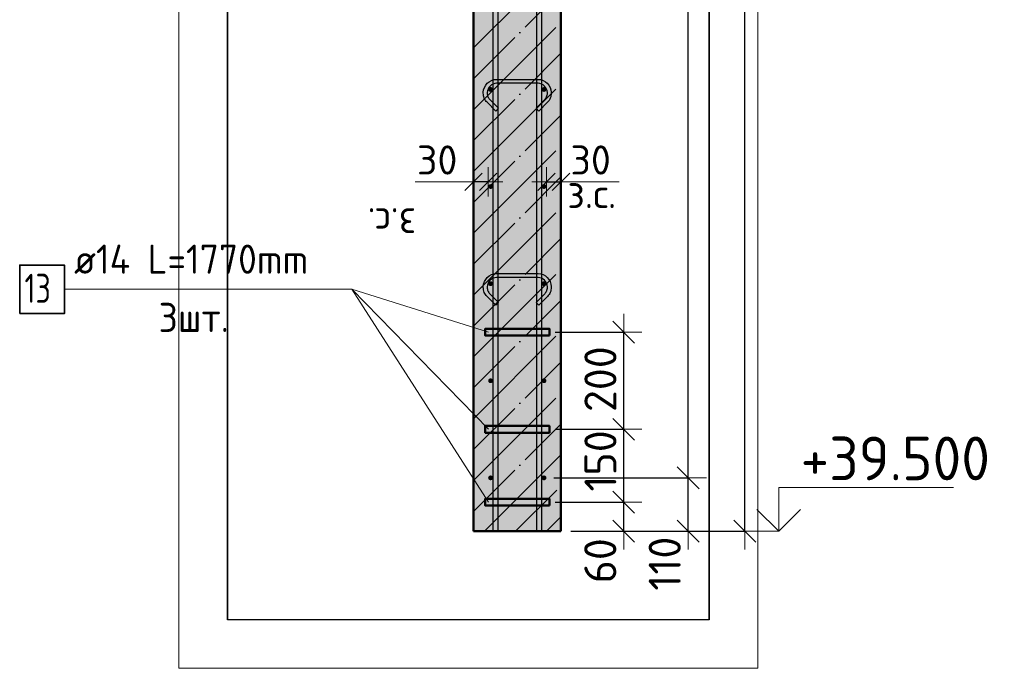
# Model space of a CAD drawing. Header units: millimetres. Extents: x 10987 to 63485, y -5166 to 39219.
# Tile 22 of 43: x 22585 to 24612, y 8457 to 9793. Entities that reach past the tile are written whole.
import ezdxf

# ---------------------------------------------------------------- set-up
doc = ezdxf.new("R2010")
doc.units = ezdxf.units.MM
doc.header["$PDMODE"] = 65
doc.linetypes.add('______11', pattern=[150, 120, -15, 0, -15])
doc.linetypes.add('______5', pattern=[330, 240, -30, 30, -30])
for name, color, linetype, lineweight in [('Standard', 7, 'Continuous', 25), ('Арм.стержн. вертикальными 1', 22, 'Continuous', 35), ('Арм.стержн.горизонт. 1', 180, 'Continuous', 35), ('Арм.стержн.горизонт. 2', 202, 'Continuous', 35), ('Высотная отметки_ общее', 7, 'Continuous', 13), ('Размерная линия_ общее', 7, 'Continuous', 13), ('Размерная линия_ общее_1', 7, 'Continuous', 13)]:
    doc.layers.add(name, color=color, linetype=linetype, lineweight=lineweight)
doc.layers.add('Арм.стержн.Стяжки', color=7, linetype='Continuous', lineweight=35, true_color=0x501e0f)
doc.styles.add('ISOCPEUR', font='ISOCPEUR')
doc.dimstyles.new('DIMSTYLE_3', dxfattribs={"dimtxt": 66, "dimasz": 75, "dimexe": 0, "dimexo": 0, "dimgap": 33, "dimtad": 2, "dimdec": 0, "dimrnd": 5, "dimzin": 12, "dimdsep": 46, "dimtxsty": 'ISOCPEUR', "dimblk1": 'ALL_ML_STRICH', "dimblk2": 'ALL_ML_STRICH', "dimsah": 1, "dimcen": 0, "dimclrd": 7, "dimclre": 256, "dimclrt": 7, "dimadec": 0, "dimazin": 0, "dimtfac": 1, "dimtdec": 0, "dimtix": 1, "dimtmove": 2, "dimatfit": 3, "dimfxl": 0, "dimtvp": 1.2, "dimtzin": 0, "dimlwd": 0, "dimlwe": -3, "dimarcsym": 0})
doc.dimstyles.new('DIMSTYLE_6', dxfattribs={"dimtxt": 66, "dimasz": 75, "dimexe": 0, "dimexo": 0, "dimgap": 33, "dimtad": 2, "dimdec": 0, "dimrnd": 5, "dimzin": 12, "dimdsep": 46, "dimtxsty": 'ISOCPEUR', "dimblk1": 'ALL_ML_STRICH', "dimblk2": 'ALL_ML_STRICH', "dimsah": 1, "dimcen": 0, "dimclrd": 7, "dimclre": 256, "dimclrt": 7, "dimadec": 0, "dimazin": 0, "dimtfac": 1, "dimtdec": 0, "dimtix": 1, "dimtmove": 2, "dimatfit": 3, "dimfxl": 0, "dimtzin": 0, "dimlwd": 0, "dimlwe": -3, "dimarcsym": 0})
doc.dimstyles.new('DIMSTYLE_8', dxfattribs={"dimtxt": 60, "dimasz": 60, "dimexe": 0, "dimexo": 0.001, "dimgap": 30, "dimtad": 2, "dimdec": 0, "dimrnd": 5, "dimzin": 12, "dimdsep": 46, "dimtxsty": 'ISOCPEUR', "dimblk1": 'ALL_ML_STRICH', "dimblk2": 'ALL_ML_STRICH', "dimsah": 1, "dimcen": 0, "dimse1": 1, "dimse2": 1, "dimclrd": 7, "dimclre": 256, "dimclrt": 7, "dimadec": 0, "dimazin": 0, "dimtfac": 1, "dimtdec": 0, "dimtix": 1, "dimtmove": 2, "dimatfit": 3, "dimfxl": 0, "dimtvp": 1.2, "dimtzin": 0, "dimlwd": 0, "dimlwe": -3, "dimarcsym": 0})
doc.dimstyles.new('DIMSTYLE_9', dxfattribs={"dimtxt": 60, "dimasz": 60, "dimexe": 0, "dimexo": 0.001, "dimgap": 30, "dimtad": 2, "dimdec": 0, "dimrnd": 5, "dimzin": 12, "dimdsep": 46, "dimtxsty": 'ISOCPEUR', "dimblk1": 'ALL_ML_STRICH', "dimblk2": 'ALL_ML_STRICH', "dimsah": 1, "dimcen": 0, "dimse1": 1, "dimse2": 1, "dimclrd": 7, "dimclre": 256, "dimclrt": 7, "dimadec": 0, "dimazin": 0, "dimtfac": 1, "dimtdec": 0, "dimtix": 1, "dimtmove": 2, "dimatfit": 3, "dimfxl": 0, "dimtvp": 1.2, "dimtzin": 0, "dimlwd": 0, "dimlwe": -3, "dimarcsym": 0})

# ---------------------------------------------------------------- blocks, each defined once
blk = doc.blocks.new('ALL_ML_STRICH')
at = {"color": 0, "linetype": 'ByBlock', "lineweight": -2}
for p, q in [((-0.3, -0.3), (0.3, 0.3)), ((0, -0.5), (0, 0.5)), ((-1, 0), (0.5, 0))]:
    blk.add_line(p, q, dxfattribs=at)
blk = doc.blocks.new('*D25')
at = {"layer": 'DEFPOINTS', "color": 7, "linetype": 'Continuous', "lineweight": 13, "transparency": 33554687}
for p in [(23667.4, 8799), (23699.4, 8739), (23828.6, 8739)]:
    blk.add_point(p, dxfattribs=at)
at = {"layer": 'Размерная линия_ общее', "color": 253, "linetype": 'Continuous', "lineweight": -2, "true_color": 0xa0a0a0, "transparency": 33554687}
for p, q in [((23687.4, 8799), (23828.6, 8799)), ((23719.4, 8739), (23828.6, 8739))]:
    blk.add_line(p, q, dxfattribs=at)
at = {"layer": 'Размерная линия_ общее', "color": 7, "linetype": 'Continuous', "lineweight": -2, "transparency": 33554687}
blk.add_line((23828.6, 8739), (23828.6, 8799), dxfattribs=at)
at = {"layer": 'Размерная линия_ общее', "color": 7, "linetype": 'Continuous', "lineweight": 13, "transparency": 33554687, "xscale": 75, "yscale": 75, "zscale": 75}
for p, rotation in [((23828.6, 8799), 90), ((23828.6, 8739), 270)]:
    blk.add_blockref('ALL_ML_STRICH', p, dxfattribs=dict(at, rotation=rotation))
at = {"layer": 'Размерная линия_ общее', "color": 7, "linetype": 'Continuous', "lineweight": 13, "transparency": 33554687, "insert": (23780.3, 8678.2), "char_height": 66, "width": 132, "attachment_point": 5, "rotation": 90, "style": 'ISOCPEUR'}
blk.add_mtext('\\A1;{60}', dxfattribs=at)
blk = doc.blocks.new('*D26')
at = {"layer": 'DEFPOINTS', "color": 7, "linetype": 'Continuous', "lineweight": 13, "transparency": 33554687}
for p in [(23667.4, 8949), (23667.4, 8799), (23828.6, 8799)]:
    blk.add_point(p, dxfattribs=at)
at = {"layer": 'Размерная линия_ общее', "color": 253, "linetype": 'Continuous', "lineweight": -2, "true_color": 0xa0a0a0, "transparency": 33554687}
for p, q in [((23687.4, 8949), (23828.6, 8949)), ((23687.4, 8799), (23828.6, 8799))]:
    blk.add_line(p, q, dxfattribs=at)
at = {"layer": 'Размерная линия_ общее', "color": 7, "linetype": 'Continuous', "lineweight": -2, "transparency": 33554687}
blk.add_line((23828.6, 8799), (23828.6, 8949), dxfattribs=at)
at = {"layer": 'Размерная линия_ общее', "color": 7, "linetype": 'Continuous', "lineweight": 13, "transparency": 33554687, "xscale": 75, "yscale": 75, "zscale": 75}
for p, rotation in [((23828.6, 8949), 90), ((23828.6, 8799), 270)]:
    blk.add_blockref('ALL_ML_STRICH', p, dxfattribs=dict(at, rotation=rotation))
at = {"layer": 'Размерная линия_ общее', "color": 7, "linetype": 'Continuous', "lineweight": 13, "transparency": 33554687, "insert": (23780.6, 8883.9), "char_height": 66, "width": 198, "attachment_point": 5, "rotation": 90, "style": 'ISOCPEUR'}
blk.add_mtext('\\A1;{150}', dxfattribs=at)
blk = doc.blocks.new('*D27')
at = {"layer": 'DEFPOINTS', "color": 7, "linetype": 'Continuous', "lineweight": 13, "transparency": 33554687}
for p in [(23667.4, 9149), (23667.4, 8949), (23828.6, 8949)]:
    blk.add_point(p, dxfattribs=at)
at = {"layer": 'Размерная линия_ общее', "color": 253, "linetype": 'Continuous', "lineweight": -2, "true_color": 0xa0a0a0, "transparency": 33554687}
for p, q in [((23687.4, 9149), (23828.6, 9149)), ((23687.4, 8949), (23828.6, 8949))]:
    blk.add_line(p, q, dxfattribs=at)
at = {"layer": 'Размерная линия_ общее', "color": 7, "linetype": 'Continuous', "lineweight": -2, "transparency": 33554687}
blk.add_line((23828.6, 8949), (23828.6, 9149), dxfattribs=at)
at = {"layer": 'Размерная линия_ общее', "color": 7, "linetype": 'Continuous', "lineweight": 13, "transparency": 33554687, "xscale": 75, "yscale": 75, "zscale": 75}
for p, rotation in [((23828.6, 9149), 90), ((23828.6, 8949), 270)]:
    blk.add_blockref('ALL_ML_STRICH', p, dxfattribs=dict(at, rotation=rotation))
at = {"layer": 'Размерная линия_ общее', "color": 7, "linetype": 'Continuous', "lineweight": 13, "transparency": 33554687, "insert": (23780.6, 9052.3), "char_height": 66, "width": 198, "attachment_point": 5, "rotation": 90, "style": 'ISOCPEUR'}
blk.add_mtext('\\A1;{200}', dxfattribs=at)
blk = doc.blocks.new('*D29')
at = {"layer": 'DEFPOINTS', "color": 7, "linetype": 'Continuous', "lineweight": 13, "transparency": 33554687}
for p in [(23669.4, 9458.7), (23669.4, 9450), (23699.4, 9450)]:
    blk.add_point(p, dxfattribs=at)
at = {"layer": 'Размерная линия_ общее_1', "color": 7, "linetype": 'Continuous', "lineweight": -2, "transparency": 33554687}
blk.add_line((23669.4, 9458.7), (23699.4, 9458.7), dxfattribs=at)
at = {"layer": 'Размерная линия_ общее_1', "color": 7, "linetype": 'Continuous', "lineweight": 13, "transparency": 33554687, "xscale": 60, "yscale": 60, "zscale": 60, "rotation": 180}
blk.add_blockref('ALL_ML_STRICH', (23669.4, 9458.7), dxfattribs=at)
at = {"layer": 'Размерная линия_ общее_1', "color": 7, "linetype": 'Continuous', "lineweight": 13, "transparency": 33554687, "xscale": 60, "yscale": 60, "zscale": 60}
blk.add_blockref('ALL_ML_STRICH', (23699.4, 9458.7), dxfattribs=at)
at = {"layer": 'Размерная линия_ общее_1', "color": 7, "linetype": 'Continuous', "lineweight": 13, "transparency": 33554687, "insert": (23760.4, 9503.7), "char_height": 60, "width": 120, "attachment_point": 5, "style": 'ISOCPEUR'}
blk.add_mtext('\\A1;{30}', dxfattribs=at)
at = {"layer": 'Размерная линия_ общее_1', "color": 7, "linetype": 'Continuous', "lineweight": 13, "transparency": 33554687, "insert": (23712.4, 9464.6), "char_height": 60, "width": 3, "attachment_point": 1, "line_spacing_factor": 0.60241, "style": 'ISOCPEUR'}
blk.add_mtext('з.с.', dxfattribs=at)
blk = doc.blocks.new('*D30')
at = {"layer": 'DEFPOINTS', "color": 7, "linetype": 'Continuous', "lineweight": 13, "transparency": 33554687}
for p in [(23519.4, 9450), (23549.4, 9458.7), (23549.4, 9450)]:
    blk.add_point(p, dxfattribs=at)
at = {"layer": 'Размерная линия_ общее_1', "color": 7, "linetype": 'Continuous', "lineweight": -2, "transparency": 33554687}
blk.add_line((23549.4, 9458.7), (23519.4, 9458.7), dxfattribs=at)
at = {"layer": 'Размерная линия_ общее_1', "color": 7, "linetype": 'Continuous', "lineweight": 13, "transparency": 33554687, "xscale": 60, "yscale": 60, "zscale": 60}
for p, rotation in [((23549.4, 9458.7), 360), ((23519.4, 9458.7), 180)]:
    blk.add_blockref('ALL_ML_STRICH', p, dxfattribs=dict(at, rotation=rotation))
at = {"layer": 'Размерная линия_ общее_1', "color": 7, "linetype": 'Continuous', "lineweight": 13, "transparency": 33554687, "insert": (23444.4, 9503.7), "char_height": 60, "width": 120, "attachment_point": 5, "style": 'ISOCPEUR'}
blk.add_mtext('\\A1;{30}', dxfattribs=at)
at = {"layer": 'Размерная линия_ общее_1', "color": 7, "linetype": 'Continuous', "lineweight": 13, "transparency": 33554687, "insert": (23401.4, 9344.6), "char_height": 60, "width": 3, "attachment_point": 1, "rotation": 180, "line_spacing_factor": 0.60241, "style": 'ISOCPEUR'}
blk.add_mtext('з.с.', dxfattribs=at)
blk = doc.blocks.new('*D267')
at = {"layer": 'DEFPOINTS', "color": 7, "linetype": 'Continuous', "lineweight": 13, "transparency": 33554687}
for p in [(23692.6, 13139), (23699.4, 8739), (24077.8, 8739)]:
    blk.add_point(p, dxfattribs=at)
at = {"layer": 'Размерная линия_ общее', "color": 253, "linetype": 'Continuous', "lineweight": -2, "true_color": 0xa0a0a0, "transparency": 33554687}
for p, q in [((23712.6, 13139), (24077.8, 13139)), ((23719.4, 8739), (24077.8, 8739))]:
    blk.add_line(p, q, dxfattribs=at)
at = {"layer": 'Размерная линия_ общее', "color": 7, "linetype": 'Continuous', "lineweight": -2, "transparency": 33554687}
blk.add_line((24077.8, 8739), (24077.8, 13139), dxfattribs=at)
at = {"layer": 'Размерная линия_ общее', "color": 7, "linetype": 'Continuous', "lineweight": 13, "transparency": 33554687, "xscale": 75, "yscale": 75, "zscale": 75}
for p, rotation in [((24077.8, 13139), 90), ((24077.8, 8739), 270)]:
    blk.add_blockref('ALL_ML_STRICH', p, dxfattribs=dict(at, rotation=rotation))
at = {"layer": 'Размерная линия_ общее', "color": 7, "linetype": 'Continuous', "lineweight": 13, "transparency": 33554687, "insert": (24029.8, 10935.7), "char_height": 66, "width": 264, "attachment_point": 5, "rotation": 90, "style": 'ISOCPEUR'}
blk.add_mtext('\\A1;{4400}', dxfattribs=at)
blk = doc.blocks.new('*D272')
at = {"layer": 'DEFPOINTS', "color": 7, "linetype": 'Continuous', "lineweight": 13, "transparency": 33554687}
for p in [(23664.4, 8849), (23699.4, 8739), (23961.4, 8739)]:
    blk.add_point(p, dxfattribs=at)
at = {"layer": 'Размерная линия_ общее', "color": 253, "linetype": 'Continuous', "lineweight": -2, "true_color": 0xa0a0a0, "transparency": 33554687}
for p, q in [((23684.4, 8849), (23961.4, 8849)), ((23719.4, 8739), (23961.4, 8739))]:
    blk.add_line(p, q, dxfattribs=at)
at = {"layer": 'Размерная линия_ общее', "color": 7, "linetype": 'Continuous', "lineweight": -2, "transparency": 33554687}
blk.add_line((23961.4, 8739), (23961.4, 8849), dxfattribs=at)
at = {"layer": 'Размерная линия_ общее', "color": 7, "linetype": 'Continuous', "lineweight": 13, "transparency": 33554687, "xscale": 75, "yscale": 75, "zscale": 75}
for p, rotation in [((23961.4, 8849), 90), ((23961.4, 8739), 270)]:
    blk.add_blockref('ALL_ML_STRICH', p, dxfattribs=dict(at, rotation=rotation))
at = {"layer": 'Размерная линия_ общее', "color": 7, "linetype": 'Continuous', "lineweight": 13, "transparency": 33554687, "insert": (23913, 8672.2), "char_height": 66, "width": 198, "attachment_point": 5, "rotation": 90, "style": 'ISOCPEUR'}
blk.add_mtext('\\A1;{110}', dxfattribs=at)
blk = doc.blocks.new('*D273')
at = {"layer": 'DEFPOINTS', "color": 7, "linetype": 'Continuous', "lineweight": 13, "transparency": 33554687}
for p in [(23664.4, 13049), (23664.4, 8849), (23961.4, 8849)]:
    blk.add_point(p, dxfattribs=at)
at = {"layer": 'Размерная линия_ общее', "color": 253, "linetype": 'Continuous', "lineweight": -2, "true_color": 0xa0a0a0, "transparency": 33554687}
for p, q in [((23684.4, 13049), (23961.4, 13049)), ((23684.4, 8849), (23961.4, 8849))]:
    blk.add_line(p, q, dxfattribs=at)
at = {"layer": 'Размерная линия_ общее', "color": 7, "linetype": 'Continuous', "lineweight": -2, "transparency": 33554687}
blk.add_line((23961.4, 8849), (23961.4, 13049), dxfattribs=at)
at = {"layer": 'Размерная линия_ общее', "color": 7, "linetype": 'Continuous', "lineweight": 13, "transparency": 33554687, "xscale": 75, "yscale": 75, "zscale": 75}
for p, rotation in [((23961.4, 13049), 90), ((23961.4, 8849), 270)]:
    blk.add_blockref('ALL_ML_STRICH', p, dxfattribs=dict(at, rotation=rotation))
at = {"layer": 'Размерная линия_ общее', "color": 7, "linetype": 'Continuous', "lineweight": 13, "transparency": 33554687, "insert": (23880.4, 10724), "char_height": 66, "width": 3.3, "attachment_point": 1, "rotation": 90, "line_spacing_factor": 0.60241, "style": 'ISOCPEUR'}
blk.add_mtext('\\W0.91;21х200=4200', dxfattribs=at)
blk = doc.blocks.new('COMPLEX_ELEVATIONDIM_6')
at = {"layer": 'Высотная отметки_ общее', "color": 7, "linetype": 'Continuous', "lineweight": 13, "transparency": 33554687}
for p, q in [((24147.8, 8739), (24147.8, 8829)), ((24147.8, 8829), (24507.8, 8829)), ((24147.8, 8739), (24102.8, 8784)), ((24147.8, 8739), (24192.8, 8784)), ((24147.8, 8739), (24147.8, 8739)), ((24147.8, 8739), (24147.8, 8739)), ((24147.8, 8739), (24147.8, 8739)), ((24147.8, 8739), (24147.8, 8739))]:
    blk.add_line(p, q, dxfattribs=at)
blk.add_lwpolyline([(24147.8, 8739), (24087.8, 8739), (24087.8, 8739), (24041.7, 8739)], dxfattribs=at)
at = {"layer": 'Высотная отметки_ общее', "color": 7, "linetype": 'Continuous', "lineweight": 13, "transparency": 33554687, "insert": (24192.8, 8844), "char_height": 90, "width": 447.716, "attachment_point": 7, "style": 'ISOCPEUR'}
blk.add_mtext('\\W0.96;+39.500', dxfattribs=at)

msp = doc.modelspace()

# ---------------------------------------------------------------- hatches: boundary and pattern name
at = {"layer": 'Standard', "linetype": 'Continuous', "lineweight": -3, "transparency": 33554687}
msp.add_hatch(color=7, dxfattribs=at).paths.add_polyline_path([(23699.4, 13139), (23519.4, 13139), (23519.4, 8739), (23699.4, 8739)])
at = {"layer": 'Арм.стержн.горизонт. 1', "linetype": 'Continuous', "lineweight": 50, "transparency": 33554687}
for points in [[(23559.4, 9649), (23559, 9650.9), (23558, 9652.5), (23556.3, 9653.6), (23554.4, 9654), (23552.5, 9653.6), (23550.9, 9652.5), (23549.8, 9650.9), (23549.4, 9649), (23549.8, 9647.1), (23550.9, 9645.4), (23552.5, 9644.4), (23554.4, 9644), (23556.3, 9644.4), (23558, 9645.4), (23559, 9647.1)], [(23669.4, 9649), (23669, 9650.9), (23668, 9652.5), (23666.3, 9653.6), (23664.4, 9654), (23662.5, 9653.6), (23660.9, 9652.5), (23659.8, 9650.9), (23659.4, 9649), (23659.8, 9647.1), (23660.9, 9645.4), (23662.5, 9644.4), (23664.4, 9644), (23666.3, 9644.4), (23668, 9645.4), (23669, 9647.1)], [(23559.4, 9449), (23559, 9450.9), (23558, 9452.5), (23556.3, 9453.6), (23554.4, 9454), (23552.5, 9453.6), (23550.9, 9452.5), (23549.8, 9450.9), (23549.4, 9449), (23549.8, 9447.1), (23550.9, 9445.4), (23552.5, 9444.4), (23554.4, 9444), (23556.3, 9444.4), (23558, 9445.4), (23559, 9447.1)], [(23669.4, 9449), (23669, 9450.9), (23668, 9452.5), (23666.3, 9453.6), (23664.4, 9454), (23662.5, 9453.6), (23660.9, 9452.5), (23659.8, 9450.9), (23659.4, 9449), (23659.8, 9447.1), (23660.9, 9445.4), (23662.5, 9444.4), (23664.4, 9444), (23666.3, 9444.4), (23668, 9445.4), (23669, 9447.1)], [(23559.4, 9249), (23559, 9250.9), (23558, 9252.5), (23556.3, 9253.6), (23554.4, 9254), (23552.5, 9253.6), (23550.9, 9252.5), (23549.8, 9250.9), (23549.4, 9249), (23549.8, 9247.1), (23550.9, 9245.4), (23552.5, 9244.4), (23554.4, 9244), (23556.3, 9244.4), (23558, 9245.4), (23559, 9247.1)], [(23669.4, 9249), (23669, 9250.9), (23668, 9252.5), (23666.3, 9253.6), (23664.4, 9254), (23662.5, 9253.6), (23660.9, 9252.5), (23659.8, 9250.9), (23659.4, 9249), (23659.8, 9247.1), (23660.9, 9245.4), (23662.5, 9244.4), (23664.4, 9244), (23666.3, 9244.4), (23668, 9245.4), (23669, 9247.1)], [(23559.4, 9049), (23559, 9050.9), (23558, 9052.5), (23556.3, 9053.6), (23554.4, 9054), (23552.5, 9053.6), (23550.9, 9052.5), (23549.8, 9050.9), (23549.4, 9049), (23549.8, 9047.1), (23550.9, 9045.4), (23552.5, 9044.4), (23554.4, 9044), (23556.3, 9044.4), (23558, 9045.4), (23559, 9047.1)], [(23669.4, 9049), (23669, 9050.9), (23668, 9052.5), (23666.3, 9053.6), (23664.4, 9054), (23662.5, 9053.6), (23660.9, 9052.5), (23659.8, 9050.9), (23659.4, 9049), (23659.8, 9047.1), (23660.9, 9045.4), (23662.5, 9044.4), (23664.4, 9044), (23666.3, 9044.4), (23668, 9045.4), (23669, 9047.1)], [(23559.4, 8849), (23559, 8850.9), (23558, 8852.5), (23556.3, 8853.6), (23554.4, 8854), (23552.5, 8853.6), (23550.9, 8852.5), (23549.8, 8850.9), (23549.4, 8849), (23549.8, 8847.1), (23550.9, 8845.4), (23552.5, 8844.4), (23554.4, 8844), (23556.3, 8844.4), (23558, 8845.4), (23559, 8847.1)], [(23669.4, 8849), (23669, 8850.9), (23668, 8852.5), (23666.3, 8853.6), (23664.4, 8854), (23662.5, 8853.6), (23660.9, 8852.5), (23659.8, 8850.9), (23659.4, 8849), (23659.8, 8847.1), (23660.9, 8845.4), (23662.5, 8844.4), (23664.4, 8844), (23666.3, 8844.4), (23668, 8845.4), (23669, 8847.1)]]:
    msp.add_hatch(color=4, dxfattribs=at).paths.add_polyline_path(points)

# ---------------------------------------------------------------- linework, layer by layer
at = {"layer": 'Standard', "color": 52, "linetype": 'Continuous', "lineweight": -3, "transparency": 33554687}
for p, q in [((23012.4, 13606.7), (23012.4, 8556.7)), ((23012.4, 8556.7), (23012.4, 13606.7)), ((24004.7, 13606.7), (24004.7, 8556.7)), ((24004.7, 8556.7), (24004.7, 13606.7)), ((24004.7, 8556.7), (23012.4, 8556.7)), ((24004.7, 8556.7), (23012.4, 8556.7))]:
    msp.add_line(p, q, dxfattribs=at)
at = {"layer": 'Standard', "color": 7, "linetype": 'Continuous', "lineweight": 50, "transparency": 33554687}
for p, q in [((23519.4, 13139), (23519.4, 8739)), ((23699.4, 8739), (23699.4, 13139)), ((23519.4, 8739), (23699.4, 8739))]:
    msp.add_line(p, q, dxfattribs=at)
at = {"layer": 'Standard', "color": 7, "linetype": '______5', "lineweight": -3, "transparency": 33554687}
for p, q in [((23519.4, 9734.5), (23699.4, 9914.5)), ((23519.4, 9607.2), (23699.4, 9787.2)), ((23519.4, 9479.9), (23699.4, 9659.9)), ((23519.4, 9352.7), (23699.4, 9532.7)), ((23519.4, 9225.4), (23699.4, 9405.4)), ((23519.4, 9098.1), (23699.4, 9278.1)), ((23519.4, 8970.8), (23699.4, 9150.8)), ((23519.4, 8843.5), (23699.4, 9023.5)), ((23542.1, 8739), (23699.4, 8896.3)), ((23669.4, 8739), (23699.4, 8769))]:
    msp.add_line(p, q, dxfattribs=at)
at = {"layer": 'Standard', "color": 7, "linetype": '______11', "lineweight": -3, "transparency": 33554687}
for p, q in [((23519.4, 9670.9), (23699.4, 9850.9)), ((23519.4, 9543.6), (23699.4, 9723.6)), ((23519.4, 9416.3), (23699.4, 9596.3)), ((23519.4, 9289), (23699.4, 9469)), ((23519.4, 9161.7), (23699.4, 9341.7)), ((23519.4, 9034.5), (23699.4, 9214.5)), ((23519.4, 8907.2), (23699.4, 9087.2)), ((23519.4, 8779.9), (23699.4, 8959.9)), ((23605.8, 8739), (23699.4, 8832.6))]:
    msp.add_line(p, q, dxfattribs=at)
at = {"layer": 'Standard', "color": 7, "linetype": 'Continuous', "lineweight": 13, "transparency": 33554687}
for p, q in [((23519.4, 9458.7), (23399.4, 9458.7)), ((23699.4, 9458.7), (23819.4, 9458.7))]:
    msp.add_line(p, q, dxfattribs=at)
msp.add_lwpolyline([(22912.4, 8456.7), (24104.7, 8456.7), (24104.7, 13706.7), (22912.4, 13706.7), (22912.4, 8456.7)], dxfattribs=at)
at = {"layer": 'Арм.стержн. вертикальными 1', "color": 4, "linetype": 'Continuous', "lineweight": 25, "transparency": 33554687}
for points in [[(23649.4, 8739), (23649.4, 13259.9), (23648.8, 13264.5), (23647.3, 13269), (23644.9, 13273.2), (23642.1, 13276.6), (23638.7, 13279.5), (23634.5, 13281.8), (23629.9, 13283.4), (23625.4, 13284), (23349.4, 13284), (23349.4, 13294), (23626.1, 13294), (23632.2, 13293.1), (23638.5, 13291), (23644.4, 13287.8), (23649.2, 13283.7), (23653.2, 13278.9), (23656.5, 13273.1), (23658.6, 13266.7), (23659.4, 13260.6), (23659.4, 8739), (23649.4, 8739)], [(23649.4, 8739), (23649.4, 13259.9), (23648.8, 13264.5), (23647.3, 13269), (23644.9, 13273.2), (23642.1, 13276.6), (23638.7, 13279.5), (23634.5, 13281.8), (23629.9, 13283.4), (23625.4, 13284), (23349.4, 13284), (23349.4, 13294), (23626.1, 13294), (23632.2, 13293.1), (23638.5, 13291), (23644.4, 13287.8), (23649.2, 13283.7), (23653.2, 13278.9), (23656.5, 13273.1), (23658.6, 13266.7), (23659.4, 13260.6), (23659.4, 8739), (23649.4, 8739)], [(23559.4, 8739), (23559.4, 13179.9), (23558.8, 13184.5), (23557.3, 13189), (23554.9, 13193.2), (23552.1, 13196.6), (23548.7, 13199.5), (23544.5, 13201.8), (23539.9, 13203.4), (23535.4, 13204), (23179.4, 13204), (23179.4, 13214), (23536.1, 13214), (23542.2, 13213.1), (23548.5, 13211), (23554.4, 13207.8), (23559.2, 13203.7), (23563.2, 13198.9), (23566.5, 13193.1), (23568.6, 13186.7), (23569.4, 13180.6), (23569.4, 8739), (23559.4, 8739)], [(23559.4, 8739), (23559.4, 13179.9), (23558.8, 13184.5), (23557.3, 13189), (23554.9, 13193.2), (23552.1, 13196.6), (23548.7, 13199.5), (23544.5, 13201.8), (23539.9, 13203.4), (23535.4, 13204), (23179.4, 13204), (23179.4, 13214), (23536.1, 13214), (23542.2, 13213.1), (23548.5, 13211), (23554.4, 13207.8), (23559.2, 13203.7), (23563.2, 13198.9), (23566.5, 13193.1), (23568.6, 13186.7), (23569.4, 13180.6), (23569.4, 8739), (23559.4, 8739)]]:
    msp.add_lwpolyline(points, dxfattribs=at)
at = {"layer": 'Арм.стержн.горизонт. 1', "color": 52, "linetype": 'Continuous', "lineweight": 50, "transparency": 33554687}
for p, q in [((23519.4, 8739), (23519.4, 8739)), ((23699.4, 8739), (23699.4, 8739))]:
    msp.add_line(p, q, dxfattribs=at)
at = {"layer": 'Арм.стержн.горизонт. 2', "color": 7, "linetype": 'Continuous', "lineweight": 13, "transparency": 33554687}
for p, q in [((22676.7, 9237.4), (23268.7, 9237.4)), ((23268.7, 9237.4), (23550.4, 8949)), ((23268.7, 9237.4), (23550.4, 9149)), ((23268.7, 9237.4), (23550.4, 8799))]:
    msp.add_line(p, q, dxfattribs=at)
at = {"layer": 'Арм.стержн.горизонт. 2', "color": 7, "linetype": 'Continuous', "lineweight": 35, "transparency": 33554687}
msp.add_lwpolyline([(22584.7, 9187.4), (22676.7, 9187.4), (22676.7, 9287.4), (22584.7, 9287.4), (22584.7, 9187.4)], dxfattribs=at)
at = {"layer": 'Арм.стержн.горизонт. 2', "color": 7, "linetype": 'Continuous', "lineweight": 50, "transparency": 33554687}
for points in [[(23675.4, 9142), (23543.4, 9142), (23543.4, 9156), (23675.4, 9156), (23675.4, 9142)], [(23675.4, 8942), (23543.4, 8942), (23543.4, 8956), (23675.4, 8956), (23675.4, 8942)], [(23675.4, 8792), (23543.4, 8792), (23543.4, 8806), (23675.4, 8806), (23675.4, 8792)]]:
    msp.add_lwpolyline(points, dxfattribs=at)
at = {"layer": 'Арм.стержн.Стяжки', "color": 40, "linetype": 'Continuous', "lineweight": 25, "transparency": 33554687}
for points in [[(23565.2, 9604.5), (23547.2, 9622.5), (23545.5, 9624.4), (23544, 9626.5), (23542.6, 9628.8), (23541.5, 9631.1), (23540.7, 9633.6), (23540, 9636.1), (23539.6, 9638.7), (23539.4, 9641.2), (23539.4, 9643.2), (23540.1, 9648.1), (23541.8, 9653.1), (23544.4, 9657.8), (23547.6, 9661.7), (23551.5, 9664.9), (23556.1, 9667.5), (23561.2, 9669.2), (23566.1, 9669.8), (23652.7, 9669.8), (23657.6, 9669.2), (23662.7, 9667.5), (23667.4, 9664.9), (23671.2, 9661.7), (23674.4, 9657.8), (23677.1, 9653.1), (23678.7, 9648.1), (23679.4, 9643.2), (23679.4, 9641.2), (23679.2, 9638.7), (23678.8, 9636.1), (23678.2, 9633.6), (23677.3, 9631.1), (23676.2, 9628.8), (23674.9, 9626.5), (23673.3, 9624.4), (23671.7, 9622.5), (23653.6, 9604.5), (23648, 9610.1), (23665.8, 9628), (23667.1, 9629.4), (23668.2, 9630.9), (23669.1, 9632.5), (23669.9, 9634.2), (23670.5, 9635.9), (23671, 9637.7), (23671.3, 9639.6), (23671.4, 9641.5), (23671.4, 9642.6), (23670.9, 9646.2), (23669.7, 9649.9), (23667.8, 9653.3), (23665.5, 9656), (23662.8, 9658.3), (23659.5, 9660.1), (23655.8, 9661.3), (23652.2, 9661.8), (23566.6, 9661.8), (23563, 9661.3), (23559.4, 9660.1), (23556, 9658.3), (23553.3, 9656), (23551, 9653.3), (23549.1, 9649.9), (23547.9, 9646.2), (23547.4, 9642.6), (23547.4, 9641.5), (23547.6, 9639.6), (23547.9, 9637.7), (23548.3, 9635.9), (23548.9, 9634.2), (23549.7, 9632.5), (23550.7, 9630.9), (23551.8, 9629.4), (23553, 9628), (23570.9, 9610.1), (23565.2, 9604.5)], [(23565.2, 9204.5), (23547.2, 9222.5), (23545.5, 9224.4), (23544, 9226.5), (23542.6, 9228.8), (23541.5, 9231.1), (23540.7, 9233.6), (23540, 9236.1), (23539.6, 9238.7), (23539.4, 9241.2), (23539.4, 9243.2), (23540.1, 9248.1), (23541.8, 9253.1), (23544.4, 9257.8), (23547.6, 9261.7), (23551.5, 9264.9), (23556.1, 9267.5), (23561.2, 9269.2), (23566.1, 9269.8), (23652.7, 9269.8), (23657.6, 9269.2), (23662.7, 9267.5), (23667.4, 9264.9), (23671.2, 9261.7), (23674.4, 9257.8), (23677.1, 9253.1), (23678.7, 9248.1), (23679.4, 9243.2), (23679.4, 9241.2), (23679.2, 9238.7), (23678.8, 9236.1), (23678.2, 9233.6), (23677.3, 9231.1), (23676.2, 9228.8), (23674.9, 9226.5), (23673.3, 9224.4), (23671.7, 9222.5), (23653.6, 9204.5), (23648, 9210.1), (23665.8, 9228), (23667.1, 9229.4), (23668.2, 9230.9), (23669.1, 9232.5), (23669.9, 9234.2), (23670.5, 9235.9), (23671, 9237.7), (23671.3, 9239.6), (23671.4, 9241.5), (23671.4, 9242.6), (23670.9, 9246.2), (23669.7, 9249.9), (23667.8, 9253.3), (23665.5, 9256), (23662.8, 9258.3), (23659.5, 9260.1), (23655.8, 9261.3), (23652.2, 9261.8), (23566.6, 9261.8), (23563, 9261.3), (23559.4, 9260.1), (23556, 9258.3), (23553.3, 9256), (23551, 9253.3), (23549.1, 9249.9), (23547.9, 9246.2), (23547.4, 9242.6), (23547.4, 9241.5), (23547.6, 9239.6), (23547.9, 9237.7), (23548.3, 9235.9), (23548.9, 9234.2), (23549.7, 9232.5), (23550.7, 9230.9), (23551.8, 9229.4), (23553, 9228), (23570.9, 9210.1), (23565.2, 9204.5)]]:
    msp.add_lwpolyline(points, dxfattribs=at)

# ---------------------------------------------------------------- block references
at = {"layer": 'Высотная отметки_ общее', "color": 7, "linetype": 'Continuous', "lineweight": 13, "transparency": 33554687}
msp.add_blockref('COMPLEX_ELEVATIONDIM_6', (0, 0), dxfattribs=at)

# ---------------------------------------------------------------- texts
at = {"layer": 'Арм.стержн.горизонт. 2', "color": 7, "linetype": 'Continuous', "lineweight": 25, "transparency": 33554687, "char_height": 60, "attachment_point": 7, "style": 'ISOCPEUR'}
for s, insert, width in [('\\W0.94;ø14 L=1770mm ', (22696.7, 9269.4), 579.953), ('\\W0.75;13', (22594.7, 9209.4), 94.456), ('\\W0.94;3шт. ', (22870.7, 9149.4), 232.257)]:
    msp.add_mtext(s, dxfattribs=dict(at, insert=insert, width=width))

# ---------------------------------------------------------------- dimensions: what is measured, and where the dimension line sits
at = {"layer": 'Размерная линия_ общее', "color": 7, "linetype": 'Continuous', "lineweight": 13, "transparency": 33554687}
for base, p1, p2, dimstyle, picture, middle in [((24077.8, 13139), (23719.4, 8739), (23712.6, 13139), 'DIMSTYLE_6', '*D267', (24029.8, 10935.7)), ((23828.6, 9149), (23687.4, 8949), (23687.4, 9149), 'DIMSTYLE_6', '*D27', (23780.6, 9052.3)), ((23828.6, 8949), (23687.4, 8799), (23687.4, 8949), 'DIMSTYLE_3', '*D26', (23780.6, 8883.9)), ((23961.4, 8849), (23719.4, 8739), (23684.4, 8849), 'DIMSTYLE_3', '*D272', (23913, 8672.2)), ((23828.6, 8799), (23719.4, 8739), (23687.4, 8799), 'DIMSTYLE_3', '*D25', (23780.3, 8678.2))]:
    dim = msp.add_linear_dim(base=base, p1=p1, p2=p2, angle=90, dimstyle=dimstyle, override={"dimpost": '<>', "dimclrd": 7, "dimclre": 253, "dimclrt": 7, "dimlwd": 0, "dimlwe": 65533}, dxfattribs=at)
    dim.commit()
    dim.dimension.update_dxf_attribs({"geometry": picture, "text_midpoint": middle, "dimtype": 160})
dim = msp.add_linear_dim(base=(23961.4, 13049), p1=(23684.4, 8849), p2=(23684.4, 13049), angle=90, text='\\W0.91;21х200=4200', dimstyle='DIMSTYLE_6', override={"dimpost": '<>', "dimclrd": 7, "dimclre": 253, "dimclrt": 7, "dimlwd": 0, "dimlwe": 65533}, dxfattribs=at)
dim.commit()
dim.dimension.update_dxf_attribs({"geometry": '*D273', "text_midpoint": (23928.4, 10949), "dimtype": 160})
at = {"layer": 'Размерная линия_ общее_1', "color": 7, "linetype": 'Continuous', "lineweight": 13, "transparency": 33554687}
dim = msp.add_linear_dim(base=(23519.4, 9458.7), p1=(23549.4, 9450), p2=(23519.4, 9450), angle=180, text='<>\\Xз.с.', dimstyle='DIMSTYLE_9', override={"dimpost": '<>', "dimclrd": 7, "dimclre": 253, "dimclrt": 7, "dimlwd": 0, "dimlwe": 65533}, dxfattribs=at)
dim.commit()
dim.dimension.update_dxf_attribs({"geometry": '*D30', "text_midpoint": (23444.4, 9503.7), "dimtype": 160})
dim = msp.add_linear_dim(base=(23699.4, 9458.7), p1=(23669.4, 9450), p2=(23699.4, 9450), text='<>\\Xз.с.', dimstyle='DIMSTYLE_8', override={"dimpost": '<>', "dimclrd": 7, "dimclre": 253, "dimclrt": 7, "dimlwd": 0, "dimlwe": 65533}, dxfattribs=at)
dim.commit()
dim.dimension.update_dxf_attribs({"geometry": '*D29', "text_midpoint": (23760.4, 9503.7), "dimtype": 160})

doc.saveas('drawing.dxf')
